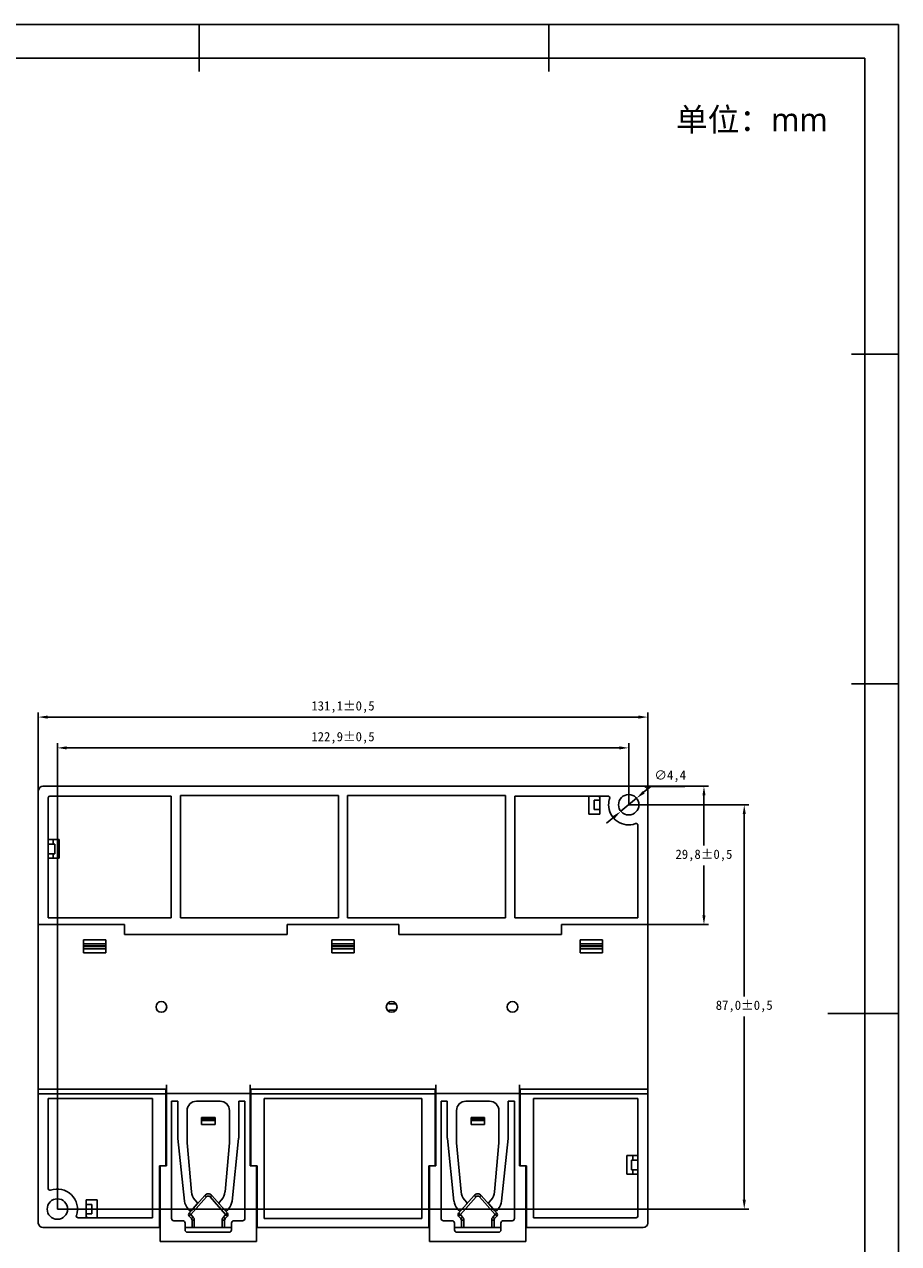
# Model space of a CAD drawing. Header units: millimetres. Extents: x 647 to 1249, y 0 to 426.
# Tile 12 of 12: x 1061 to 1249, y 163 to 426. Entities that reach past the tile are written whole.
import ezdxf

# ---------------------------------------------------------------- set-up
doc = ezdxf.new("R2010")
doc.units = ezdxf.units.MM
doc.header["$LTSCALE"] = 2
doc.header["$PDSIZE"] = -1
doc.layers.add('HMI-D4', color=250, linetype='Continuous')
doc.styles.add('样式 1', font='simhei.ttf', dxfattribs={"height": 1.8})
doc.dimstyles.new('ISO-25', dxfattribs={"dimtxt": 2.5, "dimasz": 2.5, "dimexe": 1.25, "dimexo": 0.625, "dimtad": 1, "dimtxsty": 'Standard', "dimcen": 2.5, "dimadec": 0, "dimazin": 0, "dimtfac": 1, "dimtmove": 0, "dimatfit": 3, "dimfxl": 1, "dimarcsym": 0})

# ---------------------------------------------------------------- blocks, each defined once
blk = doc.blocks.new('*D16')
at = {"layer": 'Defpoints', "color": 0}
for p in [(1068.4, 269.99), (1191.33, 257.75), (1068.4, 170.75)]:
    blk.add_point(p, dxfattribs=at)
at = {"layer": 'HMI-D4', "color": 0, "lineweight": -2}
for p, q in [((1068.4, 170.75), (1068.4, 270.99)), ((1191.33, 257.75), (1191.33, 270.99)), ((1189.33, 269.99), (1070.4, 269.99))]:
    blk.add_line(p, q, dxfattribs=at)
at = {"layer": 'HMI-D4', "color": 0}
for points in [[(1070.4, 270.32), (1070.4, 269.65), (1068.4, 269.99)], [(1189.33, 270.32), (1189.33, 269.65), (1191.33, 269.99)]]:
    blk.add_solid(points, dxfattribs=at)
at = {"layer": 'HMI-D4', "color": 0, "insert": (1129.86, 272.15), "char_height": 2, "attachment_point": 5}
blk.add_mtext('122,9±0,5', dxfattribs=at)
blk = doc.blocks.new('*D17')
at = {"layer": 'Defpoints', "color": 0}
for p in [(1191.33, 257.75), (1068.4, 170.75), (1216.19, 170.75)]:
    blk.add_point(p, dxfattribs=at)
at = {"layer": 'HMI-D4', "color": 0, "lineweight": -2}
for p, q in [((1191.33, 257.75), (1217.19, 257.75)), ((1216.19, 255.75), (1216.19, 216.52)), ((1216.19, 172.75), (1216.19, 212.19)), ((1068.4, 170.75), (1217.19, 170.75))]:
    blk.add_line(p, q, dxfattribs=at)
at = {"layer": 'HMI-D4', "color": 0}
for points in [[(1215.86, 255.75), (1216.53, 255.75), (1216.19, 257.75)], [(1215.86, 172.75), (1216.53, 172.75), (1216.19, 170.75)]]:
    blk.add_solid(points, dxfattribs=at)
at = {"layer": 'HMI-D4', "color": 0, "insert": (1216.19, 214.36), "char_height": 2, "attachment_point": 5}
blk.add_mtext('87,0±0,5', dxfattribs=at)
blk = doc.blocks.new('*D18')
at = {"layer": 'Defpoints', "color": 0}
for p in [(1195.43, 276.62), (1064.3, 259.2), (1195.43, 259.2)]:
    blk.add_point(p, dxfattribs=at)
at = {"layer": 'HMI-D4', "color": 0, "lineweight": -2}
for p, q in [((1064.3, 259.2), (1064.3, 277.62)), ((1066.3, 276.62), (1193.43, 276.62)), ((1195.43, 259.2), (1195.43, 277.62))]:
    blk.add_line(p, q, dxfattribs=at)
at = {"layer": 'HMI-D4', "color": 0}
for points in [[(1066.3, 276.95), (1066.3, 276.28), (1064.3, 276.62)], [(1193.43, 276.95), (1193.43, 276.28), (1195.43, 276.62)]]:
    blk.add_solid(points, dxfattribs=at)
at = {"layer": 'HMI-D4', "color": 0, "insert": (1129.86, 278.78), "char_height": 2, "attachment_point": 5}
blk.add_mtext('131,1±0,5', dxfattribs=at)
blk = doc.blocks.new('*D19')
at = {"layer": 'Defpoints', "color": 0}
for p in [(1187.01, 261.75), (1187.01, 231.95), (1207.52, 231.95)]:
    blk.add_point(p, dxfattribs=at)
at = {"layer": 'HMI-D4', "color": 0, "lineweight": -2}
for p, q in [((1187.01, 261.75), (1208.52, 261.75)), ((1207.52, 259.75), (1207.52, 249.01)), ((1207.52, 233.95), (1207.52, 244.68)), ((1187.01, 231.95), (1208.52, 231.95))]:
    blk.add_line(p, q, dxfattribs=at)
at = {"layer": 'HMI-D4', "color": 0}
for points in [[(1207.19, 259.75), (1207.86, 259.75), (1207.52, 261.75)], [(1207.19, 233.95), (1207.86, 233.95), (1207.52, 231.95)]]:
    blk.add_solid(points, dxfattribs=at)
at = {"layer": 'HMI-D4', "color": 0, "insert": (1207.52, 246.85), "char_height": 2, "attachment_point": 5}
blk.add_mtext('29,8±0,5', dxfattribs=at)
blk = doc.blocks.new('*D20')
at = {"layer": 'Defpoints', "color": 0}
for p in [(1193.02, 259.15), (1189.64, 256.34)]:
    blk.add_point(p, dxfattribs=at)
at = {"layer": 'HMI-D4', "color": 0, "lineweight": -2}
for p, q in [((1196.09, 261.71), (1194.55, 260.43)), ((1203.42, 261.71), (1196.09, 261.71)), ((1189.64, 256.34), (1193.02, 259.15)), ((1188.1, 255.06), (1186.56, 253.78))]:
    blk.add_line(p, q, dxfattribs=at)
at = {"layer": 'HMI-D4', "color": 0}
for points in [[(1194.34, 260.69), (1194.77, 260.18), (1193.02, 259.15)], [(1187.89, 255.31), (1188.31, 254.8), (1189.64, 256.34)]]:
    blk.add_solid(points, dxfattribs=at)
at = {"layer": 'HMI-D4', "color": 0, "insert": (1200.26, 263.88), "char_height": 2, "attachment_point": 5}
blk.add_mtext('∅4,4', dxfattribs=at)

msp = doc.modelspace()

# ---------------------------------------------------------------- linework, layer by layer
at = {"color": 7, "linetype": 'Continuous', "lineweight": 25}
for p, q in [((1064.3, 260.75), (1064.3, 250.02)), ((1064.3, 260.75), (1064.3, 231.95)), ((1194.43, 261.75), (1065.3, 261.75)), ((1094.87, 259.75), (1094.87, 233.45)), ((1128.86, 259.75), (1094.87, 259.75)), ((1128.86, 233.45), (1128.86, 259.75)), ((1130.86, 259.75), (1130.86, 233.45)), ((1164.85, 259.75), (1130.86, 259.75)), ((1164.85, 259.75), (1164.85, 233.45)), ((1191.29, 259.95), (1191.36, 259.95)), ((1195.43, 231.95), (1195.43, 260.75)), ((1066.42, 259.25), (1066.42, 233.45)), ((1092.87, 259.62), (1066.8, 259.62)), ((1092.87, 259.62), (1092.87, 233.45)), ((1166.85, 259.62), (1166.85, 233.45)), ((1186.87, 259.62), (1166.85, 259.62)), ((1182.73, 259.62), (1182.73, 255.75)), ((1183.9, 256.72), (1183.9, 258.77)), ((1185.11, 258.77), (1183.9, 258.77)), ((1185.11, 259.25), (1185.11, 255.75)), ((1185.11, 255.75), (1182.73, 255.75)), ((1185.11, 256.72), (1183.9, 256.72)), ((1193.3, 233.45), (1193.3, 253.33)), ((1068.8, 250.25), (1066.42, 250.25)), ((1066.42, 249.27), (1067.83, 249.27)), ((1067.5, 249.27), (1067.5, 250.25)), ((1067.83, 249.27), (1067.83, 247.22)), ((1068.8, 246.25), (1068.8, 250.25)), ((1064.3, 239.94), (1064.3, 247.65)), ((1066.42, 247.22), (1067.83, 247.22)), ((1067.5, 246.25), (1067.5, 247.22)), ((1068.8, 246.25), (1066.42, 246.25)), ((1082.83, 231.95), (1064.3, 231.95)), ((1064.3, 231.95), (1064.3, 196.55)), ((1066.42, 233.45), (1092.87, 233.45)), ((1082.83, 229.85), (1082.83, 231.95)), ((1128.86, 233.45), (1094.87, 233.45)), ((1141.85, 231.95), (1117.87, 231.95)), ((1117.87, 231.95), (1117.87, 229.85)), ((1164.85, 233.45), (1130.86, 233.45)), ((1141.85, 231.95), (1141.85, 229.85)), ((1166.85, 233.45), (1193.3, 233.45)), ((1195.43, 231.95), (1176.9, 231.95)), ((1176.9, 229.85), (1176.9, 231.95)), ((1195.43, 196.55), (1195.43, 231.95)), ((1078.83, 228.7), (1074.03, 228.7)), ((1074.03, 228.7), (1074.03, 227.81)), ((1078.83, 227.81), (1078.83, 228.7)), ((1117.87, 229.85), (1082.83, 229.85)), ((1127.46, 228.7), (1132.26, 228.7)), ((1127.46, 227.81), (1127.46, 228.7)), ((1132.26, 228.7), (1132.26, 227.81)), ((1141.85, 229.85), (1176.9, 229.85)), ((1180.9, 228.7), (1185.7, 228.7)), ((1180.9, 227.81), (1180.9, 228.7)), ((1185.7, 228.7), (1185.7, 227.81)), ((1074.03, 227.81), (1078.83, 227.81)), ((1074.03, 227.81), (1074.03, 227.36)), ((1078.83, 227.36), (1074.03, 227.36)), ((1074.03, 227.23), (1074.03, 227.36)), ((1074.03, 227.23), (1078.83, 227.23)), ((1074.03, 227.23), (1074.03, 226.78)), ((1078.83, 226.78), (1074.03, 226.78)), ((1074.03, 226.78), (1074.03, 225.9)), ((1078.83, 225.9), (1074.03, 225.9)), ((1078.83, 227.36), (1078.83, 227.81)), ((1078.83, 227.23), (1078.83, 227.36)), ((1078.83, 226.78), (1078.83, 227.23)), ((1078.83, 225.9), (1078.83, 226.78)), ((1132.26, 227.81), (1127.46, 227.81)), ((1127.46, 227.36), (1127.46, 227.81)), ((1127.46, 227.36), (1132.26, 227.36)), ((1127.46, 227.23), (1127.46, 227.36)), ((1127.46, 226.78), (1127.46, 227.23)), ((1132.26, 227.23), (1127.46, 227.23)), ((1127.46, 226.78), (1132.26, 226.78)), ((1127.46, 225.9), (1127.46, 226.78)), ((1127.46, 225.9), (1132.26, 225.9)), ((1132.26, 227.81), (1132.26, 227.36)), ((1132.26, 227.23), (1132.26, 227.36)), ((1132.26, 227.23), (1132.26, 226.78)), ((1132.26, 226.78), (1132.26, 225.9)), ((1185.7, 227.81), (1180.9, 227.81)), ((1180.9, 227.36), (1180.9, 227.81)), ((1180.9, 227.36), (1185.7, 227.36)), ((1180.9, 227.23), (1180.9, 227.36)), ((1185.7, 227.23), (1180.9, 227.23)), ((1180.9, 226.78), (1180.9, 227.23)), ((1180.9, 226.78), (1185.7, 226.78)), ((1180.9, 225.9), (1180.9, 226.78)), ((1180.9, 225.9), (1185.7, 225.9)), ((1185.7, 227.81), (1185.7, 227.36)), ((1185.7, 227.23), (1185.7, 227.36)), ((1185.7, 227.23), (1185.7, 226.78)), ((1185.7, 226.78), (1185.7, 225.9)), ((1139.73, 215.23), (1139.73, 214.95)), ((1139.73, 214.95), (1141.23, 214.95)), ((1141.23, 213.54), (1139.73, 213.54)), ((1139.73, 213.54), (1139.73, 213.26)), ((1091.87, 197.51), (1091.87, 195.65)), ((1109.87, 195.65), (1109.87, 197.51)), ((1149.85, 197.51), (1149.85, 195.65)), ((1167.85, 195.65), (1167.85, 197.51)), ((1091.72, 196.55), (1064.3, 196.55)), ((1064.3, 195.55), (1064.3, 196.55)), ((1064.3, 195.55), (1064.3, 167.75)), ((1064.3, 195.55), (1091.72, 195.55)), ((1088.87, 194.55), (1066.42, 194.55)), ((1066.42, 175.17), (1066.42, 194.55)), ((1088.87, 168.87), (1088.87, 194.55)), ((1091.72, 195.55), (1091.72, 196.55)), ((1091.72, 195.55), (1091.72, 180.05)), ((1091.87, 180.05), (1091.87, 195.65)), ((1091.87, 195.65), (1109.87, 195.65)), ((1109.87, 180.05), (1109.87, 195.65)), ((1149.7, 196.55), (1110.02, 196.55)), ((1110.02, 196.55), (1110.02, 195.55)), ((1110.02, 195.55), (1149.7, 195.55)), ((1110.02, 195.55), (1110.02, 180.05)), ((1146.85, 194.55), (1112.87, 194.55)), ((1112.87, 168.75), (1112.87, 194.55)), ((1146.85, 168.75), (1146.85, 194.55)), ((1149.7, 196.55), (1149.7, 195.55)), ((1149.7, 195.55), (1149.7, 180.05)), ((1149.85, 180.05), (1149.85, 195.65)), ((1149.85, 195.65), (1167.85, 195.65)), ((1167.85, 180.05), (1167.85, 195.65)), ((1168, 195.55), (1168, 196.55)), ((1195.43, 196.55), (1168, 196.55)), ((1168, 195.55), (1195.43, 195.55)), ((1168, 195.55), (1168, 180.05)), ((1170.85, 194.55), (1193.3, 194.55)), ((1170.85, 168.87), (1170.85, 194.55)), ((1193.3, 194.55), (1193.3, 169.25)), ((1195.43, 196.55), (1195.43, 195.55)), ((1195.43, 167.75), (1195.43, 195.55)), ((1092.97, 193.95), (1094.32, 193.95)), ((1092.97, 193.95), (1092.97, 168.75)), ((1094.32, 193.95), (1094.32, 186.25)), ((1096.32, 191.95), (1096.32, 185.25)), ((1098.32, 193.95), (1103.42, 193.95)), ((1105.42, 191.95), (1105.42, 185.25)), ((1107.42, 193.95), (1108.77, 193.95)), ((1107.42, 193.95), (1107.42, 186.25)), ((1108.77, 193.95), (1108.77, 168.75)), ((1150.95, 193.95), (1152.3, 193.95)), ((1150.95, 193.95), (1150.95, 168.75)), ((1152.3, 193.95), (1152.3, 186.25)), ((1154.3, 191.95), (1154.3, 185.25)), ((1156.3, 193.95), (1161.4, 193.95)), ((1163.4, 191.95), (1163.4, 185.25)), ((1165.4, 193.95), (1166.75, 193.95)), ((1165.4, 193.95), (1165.4, 186.25)), ((1166.75, 193.95), (1166.75, 168.75)), ((1099.42, 190.45), (1102.32, 190.45)), ((1099.42, 190.45), (1099.42, 190.19)), ((1099.42, 190.19), (1099.42, 190.04)), ((1099.42, 190.19), (1102.32, 190.19)), ((1102.32, 190.04), (1099.42, 190.04)), ((1099.42, 190.04), (1099.42, 189.83)), ((1102.32, 189.83), (1099.42, 189.83)), ((1099.42, 189.83), (1099.42, 188.95)), ((1102.32, 188.95), (1099.42, 188.95)), ((1102.32, 190.19), (1102.32, 190.45)), ((1102.32, 190.04), (1102.32, 190.19)), ((1102.32, 189.83), (1102.32, 190.04)), ((1102.32, 188.95), (1102.32, 189.83)), ((1160.3, 190.45), (1157.4, 190.45)), ((1157.4, 190.19), (1157.4, 190.45)), ((1160.3, 190.19), (1157.4, 190.19)), ((1157.4, 190.04), (1157.4, 190.19)), ((1157.4, 190.04), (1160.3, 190.04)), ((1157.4, 189.83), (1157.4, 190.04)), ((1157.4, 189.83), (1160.3, 189.83)), ((1157.4, 188.95), (1157.4, 189.83)), ((1157.4, 188.95), (1160.3, 188.95)), ((1160.3, 190.45), (1160.3, 190.19)), ((1160.3, 190.19), (1160.3, 190.04)), ((1160.3, 190.04), (1160.3, 189.83)), ((1160.3, 189.83), (1160.3, 188.95)), ((1094.34, 185.93), (1095.76, 172.47)), ((1097.27, 174.43), (1096.33, 184.98)), ((1104.47, 174.43), (1105.41, 184.98)), ((1107.41, 185.93), (1105.98, 172.47)), ((1152.32, 185.93), (1153.74, 172.47)), ((1155.25, 174.43), (1154.31, 184.98)), ((1162.45, 174.43), (1163.39, 184.98)), ((1165.38, 185.93), (1163.96, 172.47)), ((1190.93, 182.25), (1193.3, 182.25)), ((1190.93, 182.25), (1190.93, 178.25)), ((1193.3, 181.27), (1191.9, 181.27)), ((1191.9, 179.22), (1191.9, 181.27)), ((1192.23, 181.27), (1192.23, 182.25)), ((1091.72, 180.05), (1090.37, 180.05)), ((1090.37, 180.05), (1090.37, 166.75)), ((1090.52, 180.05), (1090.52, 163.75)), ((1091.72, 180.05), (1091.87, 180.05)), ((1109.87, 180.05), (1110.02, 180.05)), ((1111.37, 180.05), (1110.02, 180.05)), ((1111.22, 163.75), (1111.22, 180.05)), ((1111.37, 166.75), (1111.37, 180.05)), ((1148.35, 180.05), (1149.7, 180.05)), ((1148.35, 166.75), (1148.35, 180.05)), ((1148.5, 180.05), (1148.5, 163.75)), ((1149.7, 180.05), (1149.85, 180.05)), ((1167.85, 180.05), (1168, 180.05)), ((1168, 180.05), (1169.35, 180.05)), ((1169.2, 163.75), (1169.2, 180.05)), ((1169.35, 180.05), (1169.35, 166.75)), ((1193.3, 179.22), (1191.9, 179.22)), ((1192.23, 178.25), (1192.23, 179.22)), ((1190.93, 178.25), (1193.3, 178.25)), ((1100.12, 173.7), (1096.76, 169.9)), ((1097.14, 169.57), (1100.5, 173.37)), ((1100.12, 173.7), (1100.5, 173.37)), ((1101.25, 173.37), (1101.62, 173.7)), ((1101.25, 173.37), (1104.61, 169.57)), ((1104.98, 169.9), (1101.62, 173.7)), ((1158.1, 173.7), (1154.74, 169.9)), ((1155.12, 169.57), (1158.48, 173.37)), ((1158.1, 173.7), (1158.48, 173.37)), ((1159.23, 173.37), (1159.6, 173.7)), ((1159.23, 173.37), (1162.58, 169.57)), ((1162.96, 169.9), (1159.6, 173.7)), ((1074.61, 172.75), (1077, 172.75)), ((1074.61, 169.25), (1074.61, 172.75)), ((1074.61, 171.77), (1075.83, 171.77)), ((1075.83, 171.77), (1075.83, 169.72)), ((1077, 168.87), (1077, 172.75)), ((1096.51, 170.78), (1096.87, 170.39)), ((1097.16, 170.39), (1098.5, 171.9)), ((1098.5, 172.16), (1098.01, 172.71)), ((1103.25, 172.16), (1103.73, 172.71)), ((1104.58, 170.39), (1103.25, 171.9)), ((1105.23, 170.78), (1104.88, 170.39)), ((1154.49, 170.78), (1154.84, 170.39)), ((1155.14, 170.39), (1156.48, 171.9)), ((1156.48, 172.16), (1155.99, 172.71)), ((1161.23, 172.16), (1161.71, 172.71)), ((1162.56, 170.39), (1161.23, 171.9)), ((1163.21, 170.78), (1162.86, 170.39)), ((1068.43, 168.55), (1068.36, 168.55)), ((1088.87, 168.87), (1072.85, 168.87)), ((1074.61, 169.72), (1075.83, 169.72)), ((1093.47, 168.25), (1095.37, 168.25)), ((1096.76, 169.9), (1097.14, 169.57)), ((1096.76, 169.24), (1097.14, 169.57)), ((1096.76, 169.24), (1097.25, 168.69)), ((1097.62, 169.02), (1097.14, 169.57)), ((1097.25, 168.69), (1097.62, 169.02)), ((1097.37, 168.36), (1097.87, 168.36)), ((1097.37, 168.36), (1097.37, 166.75)), ((1097.87, 166.75), (1097.87, 168.36)), ((1103.87, 168.36), (1103.87, 166.75)), ((1103.87, 168.36), (1104.37, 168.36)), ((1104.61, 169.57), (1104.12, 169.02)), ((1104.12, 169.02), (1104.5, 168.69)), ((1104.37, 166.75), (1104.37, 168.36)), ((1104.5, 168.69), (1104.98, 169.24)), ((1104.61, 169.57), (1104.98, 169.9)), ((1104.61, 169.57), (1104.98, 169.24)), ((1106.37, 168.25), (1108.27, 168.25)), ((1112.87, 168.75), (1146.85, 168.75)), ((1151.45, 168.25), (1153.35, 168.25)), ((1154.74, 169.9), (1155.12, 169.57)), ((1154.74, 169.24), (1155.12, 169.57)), ((1154.74, 169.24), (1155.23, 168.69)), ((1155.6, 169.02), (1155.12, 169.57)), ((1155.23, 168.69), (1155.6, 169.02)), ((1155.35, 168.36), (1155.35, 166.75)), ((1155.35, 168.36), (1155.85, 168.36)), ((1155.85, 166.75), (1155.85, 168.36)), ((1161.85, 168.36), (1161.85, 166.75)), ((1161.85, 168.36), (1162.35, 168.36)), ((1162.58, 169.57), (1162.1, 169.02)), ((1162.1, 169.02), (1162.48, 168.69)), ((1162.35, 166.75), (1162.35, 168.36)), ((1162.48, 168.69), (1162.96, 169.24)), ((1162.58, 169.57), (1162.96, 169.9)), ((1162.58, 169.57), (1162.96, 169.24)), ((1164.35, 168.25), (1166.25, 168.25)), ((1192.93, 168.87), (1170.85, 168.87)), ((1065.3, 166.75), (1090.37, 166.75)), ((1090.52, 166.75), (1090.37, 166.75)), ((1095.87, 167.75), (1095.87, 166.25)), ((1097.37, 166.75), (1095.87, 166.75)), ((1096.37, 165.75), (1105.37, 165.75)), ((1097.37, 166.75), (1097.87, 166.75)), ((1103.87, 166.75), (1097.87, 166.75)), ((1103.87, 166.75), (1104.37, 166.75)), ((1105.87, 166.75), (1104.37, 166.75)), ((1105.87, 167.75), (1105.87, 166.25)), ((1111.37, 166.75), (1111.22, 166.75)), ((1111.37, 166.75), (1148.35, 166.75)), ((1148.5, 166.75), (1148.35, 166.75)), ((1153.85, 167.75), (1153.85, 166.25)), ((1155.35, 166.75), (1153.85, 166.75)), ((1154.35, 165.75), (1163.35, 165.75)), ((1155.35, 166.75), (1155.85, 166.75)), ((1161.85, 166.75), (1155.85, 166.75)), ((1161.85, 166.75), (1162.35, 166.75)), ((1163.85, 166.75), (1162.35, 166.75)), ((1163.85, 167.75), (1163.85, 166.25)), ((1169.35, 166.75), (1169.2, 166.75)), ((1169.35, 166.75), (1194.43, 166.75)), ((1090.52, 163.75), (1111.22, 163.75)), ((1148.5, 163.75), (1169.2, 163.75))]:
    msp.add_line(p, q, dxfattribs=at)
at = {"color": 8, "linetype": 'Continuous', "lineweight": 25}
for p, q in [((1064.3, 250.02), (1064.3, 250.02)), ((1064.3, 239.94), (1064.3, 239.94))]:
    msp.add_line(p, q, dxfattribs=at)
at = {"color": 7, "linetype": 'Continuous', "lineweight": 25}
for centre, radius, start, end in [((1065.3, 260.75), 1, 90, 180), ((1191.33, 257.75), 2.2, 90, 270), ((1191.33, 257.75), 2.2, 270, 90), ((1194.43, 260.75), 1, 0, 90), ((1184.73, 259.25), 0.384, 0, 78.3962), ((1191.33, 257.75), 4.32, 161.3266, 180), ((1191.33, 257.75), 4.32, 180, 289.9028), ((1192.93, 253.33), 0.376, 0, 109.9028), ((1090.78, 214.25), 1.15, 0, 180), ((1140.33, 214.25), 1.15, 90, 270), ((1140.33, 214.25), 1.15, 270, 90), ((1166.33, 214.25), 1.15, 90, 270), ((1166.33, 214.25), 1.15, 270, 90), ((1090.78, 214.25), 1.15, 180, 0), ((1098.32, 191.95), 2, 90, 180), ((1103.42, 191.95), 2, 0, 90), ((1156.3, 191.95), 2, 90, 180), ((1161.4, 191.95), 2, 0, 90), ((1097.32, 186.25), 3, 180, 186.034), ((1099.32, 185.25), 3, 180, 185.0932), ((1102.42, 185.25), 3, 354.9068, 0), ((1104.42, 186.25), 3, 353.966, 0), ((1155.3, 186.25), 3, 180, 186.034), ((1157.3, 185.25), 3, 180, 185.0932), ((1160.4, 185.25), 3, 354.9068, 0), ((1162.4, 186.25), 3, 353.966, 0), ((1066.8, 175.17), 0.376, 180, 289.9028), ((1068.4, 170.75), 4.32, 341.3885, 109.9028), ((1100.26, 174.7), 3, 185.0932, 221.4237), ((1100.87, 173.04), 1, 90, 138.5383), ((1100.87, 173.04), 0.5, 41.4617, 138.5383), ((1100.87, 173.04), 1, 41.4617, 90), ((1101.48, 174.7), 3, 318.5763, 354.9068), ((1158.24, 174.7), 3, 185.0932, 221.4237), ((1158.85, 173.04), 1, 90, 138.5383), ((1158.85, 173.04), 0.5, 41.4617, 138.5383), ((1158.85, 173.04), 1, 41.4617, 90), ((1159.46, 174.7), 3, 318.5763, 354.9068), ((1068.4, 170.75), 2.2, 90, 270), ((1068.4, 170.75), 2.2, 270, 90), ((1098.75, 172.78), 3, 186.034, 221.8175), ((1098.35, 172.03), 0.2, 318.5383, 41.4237), ((1103.4, 172.03), 0.2, 138.5763, 221.4617), ((1103, 172.78), 3, 318.1825, 353.966), ((1156.73, 172.78), 3, 186.034, 221.8175), ((1156.33, 172.03), 0.2, 318.5383, 41.4237), ((1161.38, 172.03), 0.2, 138.5763, 221.4617), ((1160.98, 172.78), 3, 318.1825, 353.966), ((1072.85, 169.25), 0.376, 161.3885, 180), ((1072.85, 169.25), 0.376, 180, 270), ((1075, 169.25), 0.384, 180, 258.3962), ((1093.47, 168.75), 0.5, 180, 270), ((1095.37, 167.75), 0.5, 0, 90), ((1097.14, 169.57), 0.5, 138.5383, 221.4237), ((1097.01, 170.52), 0.2, 221.8175, 270), ((1097.01, 170.52), 0.2, 270, 318.5383), ((1096.87, 168.36), 0.5, 0, 41.4237), ((1096.87, 168.36), 1, 0, 41.4237), ((1104.87, 168.36), 1, 138.5763, 180), ((1104.87, 168.36), 0.5, 138.5763, 180), ((1104.73, 170.52), 0.2, 221.4617, 270), ((1104.73, 170.52), 0.2, 270, 318.1825), ((1104.61, 169.57), 0.5, 318.5763, 41.4617), ((1106.37, 167.75), 0.5, 90, 180), ((1108.27, 168.75), 0.5, 270, 0), ((1151.45, 168.75), 0.5, 180, 270), ((1153.35, 167.75), 0.5, 0, 90), ((1155.12, 169.57), 0.5, 138.5383, 221.4237), ((1154.99, 170.52), 0.2, 221.8175, 270), ((1154.99, 170.52), 0.2, 270, 318.5383), ((1154.85, 168.36), 0.5, 0, 41.4237), ((1154.85, 168.36), 1, 0, 41.4237), ((1162.85, 168.36), 1, 138.5763, 180), ((1162.85, 168.36), 0.5, 138.5763, 180), ((1162.71, 170.52), 0.2, 221.4617, 270), ((1162.71, 170.52), 0.2, 270, 318.1825), ((1162.58, 169.57), 0.5, 318.5763, 41.4617), ((1164.35, 167.75), 0.5, 90, 180), ((1166.25, 168.75), 0.5, 270, 0), ((1192.93, 169.25), 0.376, 270, 0), ((1065.3, 167.75), 1, 180, 270), ((1096.37, 166.25), 0.5, 180, 270), ((1105.37, 166.25), 0.5, 270, 0), ((1154.35, 166.25), 0.5, 180, 270), ((1163.35, 166.25), 0.5, 270, 0), ((1194.43, 167.75), 1, 270, 0)]:
    msp.add_arc(centre, radius, start, end, dxfattribs=at)
for points in [[(1066.42, 259.25), (1066.42, 259.46), (1066.59, 259.62), (1066.8, 259.62)], [(1186.87, 259.62), (1187.13, 259.62), (1187.31, 259.37), (1187.23, 259.13)]]:
    msp.add_open_spline(points, degree=3, dxfattribs=at)
for points, knots in [([(1064.3, 247.65), (1064.3, 247.75), (1064.3, 247.94), (1064.3, 248.23), (1064.3, 248.53), (1064.3, 248.82), (1064.3, 249.12), (1064.3, 249.42), (1064.3, 249.72), (1064.3, 249.92), (1064.3, 250.02)], [0, 0, 0, 0, 0.125394, 0.250452, 0.375285, 0.500004, 0.624724, 0.749555, 0.87461, 1, 1, 1, 1]), ([(1064.3, 178.49), (1064.3, 178.59), (1064.3, 178.79), (1064.3, 179.08), (1064.3, 179.38), (1064.3, 179.67), (1064.3, 179.97), (1064.3, 180.26), (1064.3, 180.55), (1064.3, 180.75), (1064.3, 180.84)], [0, 0, 0, 0, 0.125381, 0.250432, 0.375262, 0.499983, 0.624706, 0.749543, 0.874604, 1, 1, 1, 1]), ([(1195.43, 180.84), (1195.43, 180.75), (1195.43, 180.55), (1195.43, 180.26), (1195.43, 179.96), (1195.43, 179.67), (1195.43, 179.37), (1195.43, 179.07), (1195.43, 178.78), (1195.43, 178.58), (1195.43, 178.48)], [0, 0, 0, 0, 0.125394, 0.250452, 0.375285, 0.500004, 0.624724, 0.749555, 0.87461, 1, 1, 1, 1])]:
    msp.add_open_spline(points, degree=3, knots=knots, dxfattribs=at)
at = {"layer": 'HMI-D4', "color": 0}
for points in [[(1249.41, 425.68), (1249.41, 0), (647.38, 0), (647.38, 425.68)], [(1242.15, 418.42), (1242.15, 7.26), (654.64, 7.26), (654.64, 418.42)]]:
    msp.add_lwpolyline(points, close=True, dxfattribs=at)
for points in [[(1098.9, 415.54), (1098.9, 425.68)], [(1174.15, 415.54), (1174.15, 425.68)], [(1249.41, 354.73), (1239.27, 354.73)], [(1249.41, 283.78), (1239.27, 283.78)], [(1249.41, 212.84), (1234.2, 212.84)]]:
    msp.add_lwpolyline(points, dxfattribs=at)

# ---------------------------------------------------------------- texts
at = {"insert": (1201.51, 407.69), "char_height": 5, "width": 77.1577, "attachment_point": 1, "style": '样式 1'}
msp.add_mtext('{\\fMicrosoft YaHei|b0|i0|c134|p34;单位：mm}', dxfattribs=at)

# ---------------------------------------------------------------- dimensions: what is measured, and where the dimension line sits
at = {"layer": 'HMI-D4', "color": 0}
for base, p1, p2, picture, middle in [((1195.43, 276.62), (1064.3, 259.2), (1195.43, 259.2), '*D18', (1129.86, 278.78)), ((1068.4, 269.99), (1191.33, 257.75), (1068.4, 170.75), '*D16', (1129.86, 272.15))]:
    dim = msp.add_linear_dim(base=base, p1=p1, p2=p2, dimstyle='ISO-25', override={"dimtxt": 2, "dimasz": 2, "dimexe": 1, "dimexo": 0, "dimgap": 1, "dimtih": 1, "dimtoh": 1, "dimdec": 1, "dimzin": 0, "dimadec": 2, "dimtol": 1, "dimtp": 0.5, "dimtm": 0.5, "dimtdec": 1, "dimtzin": 0}, dxfattribs=at)
    dim.commit()
    dim.dimension.update_dxf_attribs({"geometry": picture, "text_midpoint": middle})
dim = msp.add_diameter_dim_2p(p1=(1189.64, 256.34), p2=(1193.02, 259.15), dimstyle='ISO-25', override={"dimtxt": 2, "dimasz": 2, "dimexe": 1, "dimexo": 0, "dimgap": 1, "dimtih": 1, "dimtoh": 1, "dimdec": 1, "dimzin": 0, "dimadec": 2, "dimtol": 0, "dimlim": 0, "dimtp": 0.5, "dimtm": 0.5, "dimtdec": 1, "dimtzin": 0}, dxfattribs=at)
dim.commit()
dim.dimension.update_dxf_attribs({"geometry": '*D20', "text_midpoint": (1200.26, 263.88)})
for base, p1, p2, picture, middle in [((1207.52, 231.95), (1187.01, 261.75), (1187.01, 231.95), '*D19', (1207.52, 246.85)), ((1216.19, 170.75), (1191.33, 257.75), (1068.4, 170.75), '*D17', (1216.19, 214.36))]:
    dim = msp.add_linear_dim(base=base, p1=p1, p2=p2, angle=90, dimstyle='ISO-25', override={"dimtxt": 2, "dimasz": 2, "dimexe": 1, "dimexo": 0, "dimgap": 1, "dimtih": 1, "dimtoh": 1, "dimdec": 1, "dimzin": 0, "dimadec": 2, "dimtol": 1, "dimtp": 0.5, "dimtm": 0.5, "dimtdec": 1, "dimtzin": 0}, dxfattribs=at)
    dim.commit()
    dim.dimension.update_dxf_attribs({"geometry": picture, "text_midpoint": middle, "dimtype": 160})

doc.saveas('drawing.dxf')
